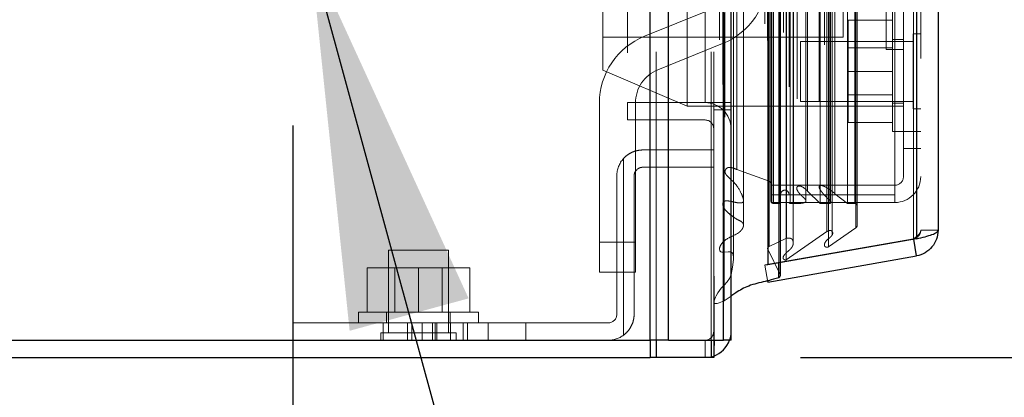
# Model space of a CAD drawing. Header units: inches. Extents: x 0.2 to 10.8, y 0.2 to 8.2.
# Tile 25 of 123: x 1.72 to 2.062, y 2.878 to 3.009. Entities that reach past the tile are written whole.
import ezdxf

# ---------------------------------------------------------------- set-up
doc = ezdxf.new("R2010")
doc.units = ezdxf.units.IN
doc.header["$MEASUREMENT"] = 0
doc.linetypes.add('HIDDEN', pattern=[0.07500000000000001, 0.05, -0.025])
doc.layers.add('DIMENSIONS', color=140, linetype='Continuous')
doc.styles.add('SLDTEXTSTYLE0', font='TXT', dxfattribs={"width": 0.7})
doc.dimstyles.new('SLDDIMSTYLE1', dxfattribs={"dimtxt": 0.0849609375, "dimasz": 0.13, "dimexe": 0, "dimexo": 0.0625, "dimgap": 0.021240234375, "dimtad": 0, "dimtih": 1, "dimtoh": 1, "dimlfac": 12, "dimrnd": 1e-09, "dimzin": 12, "dimdsep": 46, "dimtxsty": 'SLDTEXTSTYLE0', "dimsah": 1, "dimcen": 0.09, "dimadec": 0, "dimazin": 3, "dimtfac": 1, "dimtmove": 0, "dimatfit": 0, "dimfxl": 0, "dimfrac": 2, "dimtolj": 1, "dimtzin": 12, "dimarcsym": 0})
doc.dimstyles.new('SLDDIMSTYLE4', dxfattribs={"dimtxt": 0.18, "dimasz": 0.13, "dimexe": 0, "dimexo": 0.0625, "dimgap": 0, "dimtad": 0, "dimtih": 1, "dimtoh": 1, "dimdec": 0, "dimrnd": 1e-09, "dimzin": 0, "dimdsep": 46, "dimtxsty": 'Standard', "dimsah": 1, "dimcen": 0.09, "dimadec": 0, "dimazin": 0, "dimtfac": 0.13, "dimtdec": 0, "dimtofl": 0, "dimtmove": 0, "dimatfit": 3, "dimfxl": 0, "dimfrac": 2, "dimtolj": 1, "dimtzin": 0, "dimarcsym": 0})

# ---------------------------------------------------------------- blocks, each defined once
blk = doc.blocks.new('_D_5')
at = {"layer": 'DIMENSIONS'}
for p, q in [((2.198279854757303, 3.043587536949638), (2.198279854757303, 3.293587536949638)), ((1.886368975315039, 3.043587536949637), (2.323279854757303, 3.043587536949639)), ((1.990894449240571, 2.891754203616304), (2.323279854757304, 2.891754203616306)), ((2.198279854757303, 2.660393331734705), (2.198279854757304, 2.891754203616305)), ((2.293550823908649, 2.660393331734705), (2.198279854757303, 2.660393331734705)), ((2.446743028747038, 2.660393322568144), (2.418212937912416, 2.660393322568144)), ((2.418212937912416, 2.660393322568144), (2.418212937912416, 2.525362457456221)), ((2.699212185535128, 2.660393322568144), (2.727742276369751, 2.660393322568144)), ((2.727742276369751, 2.660393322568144), (2.727742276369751, 2.525362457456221)), ((2.418212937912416, 2.525362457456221), (2.446743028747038, 2.525362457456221)), ((2.727742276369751, 2.525362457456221), (2.699212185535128, 2.525362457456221))]:
    blk.add_line(p, q, dxfattribs=at)
for points in [[(2.198279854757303, 3.043587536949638), (2.218279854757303, 3.173587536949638), (2.178279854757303, 3.173587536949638)], [(2.198279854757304, 2.891754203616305), (2.178279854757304, 2.761754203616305), (2.218279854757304, 2.761754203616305)]]:
    blk.add_solid(points, dxfattribs=at)
at = {"layer": 'DIMENSIONS', "char_height": 0.08333333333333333, "attachment_point": 1, "style": 'SLDTEXTSTYLE0'}
for s, insert in [('1.82', (2.446743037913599, 2.786835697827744)), ('46.3', (2.446743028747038, 2.632784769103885))]:
    blk.add_mtext(s, dxfattribs=dict(at, insert=insert))
blk = doc.blocks.new('_D_6')
at = {"layer": 'DIMENSIONS'}
for p, q in [((1.815014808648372, 2.972233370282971), (1.815014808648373, 2.589576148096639)), ((1.966848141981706, 2.847754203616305), (1.966848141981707, 2.589576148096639)), ((1.261855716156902, 2.714576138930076), (1.233325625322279, 2.714576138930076)), ((1.233325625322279, 2.714576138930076), (1.233325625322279, 2.579545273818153)), ((1.514324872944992, 2.714576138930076), (1.542854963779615, 2.714576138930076)), ((1.542854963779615, 2.714576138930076), (1.542854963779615, 2.579545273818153)), ((1.815014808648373, 2.714576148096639), (1.629457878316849, 2.714576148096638)), ((1.966848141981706, 2.714576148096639), (2.216848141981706, 2.71457614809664)), ((1.233325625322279, 2.579545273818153), (1.261855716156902, 2.579545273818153)), ((1.542854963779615, 2.579545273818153), (1.514324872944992, 2.579545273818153))]:
    blk.add_line(p, q, dxfattribs=at)
for points in [[(1.815014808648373, 2.714576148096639), (1.685014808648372, 2.734576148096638), (1.685014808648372, 2.694576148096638)], [(1.966848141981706, 2.714576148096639), (2.096848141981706, 2.694576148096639), (2.096848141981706, 2.73457614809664)]]:
    blk.add_solid(points, dxfattribs=at)
at = {"layer": 'DIMENSIONS', "char_height": 0.08333333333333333, "attachment_point": 1, "style": 'SLDTEXTSTYLE0'}
for s, insert in [('1.82', (1.261855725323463, 2.841018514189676)), ('46.3', (1.261855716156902, 2.686967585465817))]:
    blk.add_mtext(s, dxfattribs=dict(at, insert=insert))
blk = doc.blocks.new('_D_7')
at = {"layer": 'DIMENSIONS'}
for p, q in [((1.073013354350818, 3.095504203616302), (1.073013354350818, 3.345504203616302)), ((1.819639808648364, 3.095504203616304), (0.9480133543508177, 3.095504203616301)), ((1.256181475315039, 2.891754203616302), (0.9480133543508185, 2.8917542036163)), ((1.073013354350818, 2.660393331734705), (1.073013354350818, 2.891754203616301)), ((0.5413919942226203, 2.660393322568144), (0.5128619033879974, 2.660393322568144)), ((0.5128619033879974, 2.660393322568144), (0.5128619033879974, 2.525362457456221)), ((0.7938611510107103, 2.660393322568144), (0.8223912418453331, 2.660393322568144)), ((0.8223912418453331, 2.660393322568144), (0.8223912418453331, 2.525362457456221)), ((0.9470533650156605, 2.660393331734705), (1.073013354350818, 2.660393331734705)), ((0.5128619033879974, 2.525362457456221), (0.5413919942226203, 2.525362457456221)), ((0.8223912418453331, 2.525362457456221), (0.7938611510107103, 2.525362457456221))]:
    blk.add_line(p, q, dxfattribs=at)
for points in [[(1.073013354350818, 3.095504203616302), (1.093013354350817, 3.225504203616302), (1.053013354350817, 3.225504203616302)], [(1.073013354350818, 2.891754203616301), (1.053013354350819, 2.761754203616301), (1.093013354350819, 2.761754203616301)]]:
    blk.add_solid(points, dxfattribs=at)
at = {"layer": 'DIMENSIONS', "char_height": 0.08333333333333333, "attachment_point": 1, "style": 'SLDTEXTSTYLE0'}
for s, insert in [('2.45', (0.541392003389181, 2.786835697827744)), ('62.1', (0.5413919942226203, 2.632784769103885))]:
    blk.add_mtext(s, dxfattribs=dict(at, insert=insert))

msp = doc.modelspace()

# ---------------------------------------------------------------- linework, layer by layer
at = {"color": 7, "linetype": 'Continuous', "lineweight": 25}
for p, q in [((1.938772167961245, 2.897754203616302), (1.938772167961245, 5.34358365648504)), ((1.945136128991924, 2.897754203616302), (1.945136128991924, 5.342403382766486)), ((1.964212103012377, 2.897754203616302), (1.964212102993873, 5.333429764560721)), ((1.966848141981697, 2.897754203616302), (1.966848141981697, 5.333170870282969)), ((1.979651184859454, 5.307466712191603), (1.979651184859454, 2.923858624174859)), ((2.031172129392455, 5.298382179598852), (2.031172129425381, 2.932943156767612)), ((2.038609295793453, 5.295437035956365), (2.038609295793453, 2.935888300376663)), ((2.031172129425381, 2.932943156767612), (1.979651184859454, 2.923858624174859)), ((2.031172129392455, 2.927025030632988), (2.030160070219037, 2.932764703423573)), ((1.979651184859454, 2.917940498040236), (2.031172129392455, 2.927025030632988)), ((1.979651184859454, 2.923858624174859), (1.97958174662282, 2.923858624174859)), ((1.983451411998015, 2.919391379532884), (1.983451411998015, 2.924528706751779)), ((1.983961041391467, 2.920159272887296), (1.983961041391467, 2.924618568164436)), ((1.309181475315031, 2.897754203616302), (1.938772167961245, 2.897754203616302)), ((1.945136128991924, 2.897754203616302), (1.938772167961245, 2.897754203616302)), ((1.93877544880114, 2.897754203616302), (1.93877544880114, 2.891754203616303)), ((1.940894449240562, 2.897754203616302), (1.940894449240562, 2.891754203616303)), ((1.945136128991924, 2.897754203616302), (1.964212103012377, 2.897754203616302)), ((1.959970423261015, 2.897754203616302), (1.959970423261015, 2.891754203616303)), ((1.960848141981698, 2.897754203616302), (1.960848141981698, 2.891754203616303)), ((1.960959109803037, 2.897754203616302), (1.96095911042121, 2.895931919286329)), ((1.966848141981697, 2.897754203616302), (1.964212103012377, 2.897754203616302)), ((1.306181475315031, 2.891754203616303), (1.93877544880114, 2.891754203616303)), ((1.940894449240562, 2.891754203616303), (1.93877544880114, 2.891754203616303)), ((1.959970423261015, 2.891754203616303), (1.940894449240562, 2.891754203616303)), ((1.960848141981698, 2.891754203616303), (1.959970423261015, 2.891754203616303))]:
    msp.add_line(p, q, dxfattribs=at)
at = {"color": 7, "linetype": 'HIDDEN', "lineweight": 18}
for p, q in [((1.938772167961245, 5.34358365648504), (1.938772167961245, 2.897754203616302)), ((1.938772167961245, 5.343583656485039), (1.938772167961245, 2.897754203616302)), ((1.938772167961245, 2.897754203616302), (1.938772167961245, 5.34358365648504)), ((1.940893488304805, 2.897754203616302), (1.940893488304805, 5.342403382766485)), ((1.940893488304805, 2.897754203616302), (1.940893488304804, 5.342403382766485)), ((1.945136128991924, 2.897754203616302), (1.945136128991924, 5.342403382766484)), ((1.959969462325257, 2.897754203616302), (1.959969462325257, 5.333429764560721)), ((1.959969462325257, 2.897754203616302), (1.959969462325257, 5.333429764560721)), ((1.960848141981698, 2.897754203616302), (1.960848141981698, 5.333170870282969)), ((1.964212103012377, 2.897754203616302), (1.964212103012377, 5.333429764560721)), ((1.964466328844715, 2.911388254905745), (1.964466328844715, 5.319937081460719)), ((1.983876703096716, 2.920524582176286), (1.983876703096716, 5.310800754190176)), ((1.983876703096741, 2.920524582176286), (1.983876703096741, 5.310800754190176)), ((1.978609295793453, 5.307466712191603), (1.978609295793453, 2.923858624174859)), ((1.967721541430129, 2.926347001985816), (1.967721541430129, 5.304983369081)), ((1.983451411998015, 2.924528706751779), (1.983451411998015, 5.306796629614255)), ((1.983961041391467, 2.924618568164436), (1.983961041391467, 5.306706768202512)), ((1.985022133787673, 5.304486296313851), (1.985022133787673, 2.926847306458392)), ((1.986014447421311, 2.925593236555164), (1.986014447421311, 5.305732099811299)), ((1.97954887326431, 5.301772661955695), (1.97954887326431, 2.929552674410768)), ((1.979575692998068, 2.929342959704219), (1.979575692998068, 5.301982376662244)), ((1.980027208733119, 2.930306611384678), (1.980027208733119, 5.301018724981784)), ((1.980027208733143, 2.930306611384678), (1.980027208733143, 5.301018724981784)), ((1.999257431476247, 5.300244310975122), (1.999257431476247, 2.931085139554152)), ((2.000689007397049, 2.930156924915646), (2.000689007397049, 5.301168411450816)), ((1.986045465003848, 2.93314036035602), (1.986045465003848, 5.298184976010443)), ((1.988412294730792, 2.93150159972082), (1.988412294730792, 5.299829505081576)), ((2.001869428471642, 2.934190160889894), (2.001869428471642, 5.297138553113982)), ((2.030130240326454, 5.298382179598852), (2.030130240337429, 2.932943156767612)), ((2.030130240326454, 2.93294315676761), (2.030130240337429, 5.298382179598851)), ((2.031172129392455, 2.93294315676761), (2.031172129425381, 5.298382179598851)), ((1.971158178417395, 2.93762007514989), (1.971158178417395, 5.293705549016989)), ((2.000104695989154, 2.935459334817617), (2.000104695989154, 5.295866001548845)), ((2.010121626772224, 2.936761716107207), (2.010121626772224, 5.294563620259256)), ((2.010554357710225, 2.937492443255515), (2.010554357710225, 5.293832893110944)), ((2.032609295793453, 5.295437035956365), (2.032609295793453, 2.935888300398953)), ((1.980698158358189, 2.946043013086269), (1.980698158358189, 5.285282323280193)), ((1.980698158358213, 2.946043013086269), (1.980698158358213, 5.285282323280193)), ((1.980942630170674, 2.948204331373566), (1.980942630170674, 5.283120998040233)), ((1.981541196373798, 2.94520967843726), (1.981541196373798, 5.286115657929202)), ((1.981541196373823, 2.94520967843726), (1.981541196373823, 5.286115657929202)), ((1.983614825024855, 5.286115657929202), (1.983614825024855, 2.94520967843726)), ((1.983614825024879, 2.94520967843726), (1.983614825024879, 5.286115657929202)), ((1.984031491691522, 2.945626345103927), (1.984031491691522, 5.285698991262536)), ((1.986948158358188, 5.285698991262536), (1.986948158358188, 2.945626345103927)), ((1.987364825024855, 2.94520967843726), (1.987364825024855, 5.286115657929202)), ((1.987364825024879, 5.286115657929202), (1.987364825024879, 2.94520967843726)), ((1.988537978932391, 2.94520967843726), (1.988537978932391, 5.286115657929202)), ((1.992836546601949, 2.946126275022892), (1.992836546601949, 5.285240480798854)), ((1.997708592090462, 2.94520967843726), (1.997708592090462, 5.286115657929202)), ((2.001153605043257, 2.94520967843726), (2.001153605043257, 5.286115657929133)), ((2.001365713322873, 2.945873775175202), (2.001365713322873, 5.285454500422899)), ((2.007188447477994, 2.94520967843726), (2.007188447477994, 5.286115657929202)), ((2.009721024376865, 2.94520967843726), (2.009721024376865, 5.286115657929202)), ((2.00972102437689, 2.94520967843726), (2.00972102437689, 5.286115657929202)), ((1.989828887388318, 5.281549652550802), (1.989828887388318, 2.949761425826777)), ((1.993383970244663, 2.949504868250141), (1.993383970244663, 5.281820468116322)), ((1.993383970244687, 2.949504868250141), (1.993383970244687, 5.281820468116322)), ((1.997439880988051, 5.280720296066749), (1.997439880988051, 2.95060642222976)), ((2.002880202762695, 2.948575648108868), (2.002880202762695, 5.282749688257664)), ((1.98008055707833, 2.952895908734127), (1.98008055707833, 5.278429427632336)), ((1.980080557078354, 2.952895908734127), (1.980080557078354, 5.278429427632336)), ((1.980627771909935, 2.952122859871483), (1.980627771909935, 5.27920247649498)), ((1.980627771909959, 2.952122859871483), (1.980627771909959, 5.27920247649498)), ((1.964754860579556, 5.275113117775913), (1.964754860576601, 2.956221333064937)), ((1.968888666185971, 2.956986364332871), (1.968888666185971, 5.274338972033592)), ((1.957848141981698, 2.980170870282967), (1.957848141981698, 5.251087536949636)), ((1.957848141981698, 2.980170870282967), (1.957848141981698, 5.251087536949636)), ((1.957848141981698, 2.980170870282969), (1.957848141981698, 5.251087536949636)), ((1.957848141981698, 2.980170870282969), (1.957848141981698, 5.251087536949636)), ((1.931014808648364, 3.297462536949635), (1.931014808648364, 2.980170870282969)), ((1.951609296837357, 2.978898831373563), (1.951609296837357, 3.12056549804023)), ((1.922442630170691, 2.991398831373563), (1.922442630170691, 3.108065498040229)), ((2.005775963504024, 3.002857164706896), (2.005775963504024, 3.096607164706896)), ((2.020609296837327, 2.998665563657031), (2.020609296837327, 3.055082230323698)), ((2.02360929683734, 2.948204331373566), (2.02360929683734, 3.018204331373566)), ((2.026609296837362, 2.964273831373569), (2.026609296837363, 3.018204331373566)), ((1.936847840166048, 3.00318954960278), (1.959240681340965, 3.012245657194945)), ((2.022859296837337, 3.011857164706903), (2.022859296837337, 2.991023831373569)), ((2.022859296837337, 3.008773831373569), (2.00744263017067, 3.008773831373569)), ((2.00744263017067, 3.008773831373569), (2.00744263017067, 2.991023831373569)), ((2.030005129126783, 3.004044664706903), (2.030005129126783, 2.991023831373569)), ((2.03260929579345, 3.004044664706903), (2.030005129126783, 3.004044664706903)), ((1.922442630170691, 3.002857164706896), (2.005775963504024, 3.002857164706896)), ((1.963927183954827, 3.000657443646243), (1.94153434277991, 2.991601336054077)), ((1.990942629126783, 3.001440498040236), (1.990942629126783, 2.991023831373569)), ((2.030005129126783, 3.001440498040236), (1.990942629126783, 3.001440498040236)), ((2.026609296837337, 3.002065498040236), (2.022859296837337, 3.002065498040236)), ((2.022859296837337, 2.999186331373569), (2.00744263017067, 2.999186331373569)), ((2.020609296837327, 2.998665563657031), (2.026609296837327, 2.998665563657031)), ((1.922442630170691, 2.991398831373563), (1.951609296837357, 2.978898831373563)), ((1.990942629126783, 2.991023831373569), (1.990942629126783, 2.980607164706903)), ((2.022859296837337, 2.991023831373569), (2.00744263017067, 2.991023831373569)), ((2.00744263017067, 2.991023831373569), (2.00744263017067, 2.973273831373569)), ((2.022859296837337, 2.991023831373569), (2.022859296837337, 2.970190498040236)), ((2.030005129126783, 2.991023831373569), (2.030005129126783, 2.978002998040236)), ((2.00744263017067, 2.982861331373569), (2.022859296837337, 2.982861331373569)), ((1.92122084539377, 2.931750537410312), (1.92122084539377, 2.980013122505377)), ((1.931014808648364, 2.974170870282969), (1.931014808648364, 2.980170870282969)), ((1.931014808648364, 2.980170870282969), (1.957848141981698, 2.980170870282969)), ((1.933720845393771, 2.980013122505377), (1.933720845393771, 2.931750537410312)), ((1.957848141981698, 2.980170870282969), (1.960848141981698, 2.980170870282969)), ((1.960848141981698, 2.980170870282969), (1.966848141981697, 2.980170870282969)), ((1.990942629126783, 2.980607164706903), (2.030005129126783, 2.980607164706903)), ((2.022859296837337, 2.979982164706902), (2.026609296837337, 2.979982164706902)), ((1.951609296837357, 2.978898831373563), (2.026609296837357, 2.978898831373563)), ((1.960848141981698, 2.977670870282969), (1.966848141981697, 2.977670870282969)), ((2.030005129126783, 2.978002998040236), (2.03260929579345, 2.978002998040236)), ((1.957848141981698, 2.974170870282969), (1.931014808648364, 2.974170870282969)), ((2.022859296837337, 2.973273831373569), (2.00744263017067, 2.973273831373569)), ((2.022859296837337, 2.970190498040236), (2.026609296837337, 2.970190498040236)), ((2.026609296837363, 2.970190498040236), (2.032609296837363, 2.970190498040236)), ((1.936264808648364, 2.963754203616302), (1.960848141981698, 2.963754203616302)), ((2.026609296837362, 2.964273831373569), (2.032609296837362, 2.964273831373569)), ((2.026609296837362, 2.954523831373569), (2.026609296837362, 2.964273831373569)), ((1.929598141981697, 2.899504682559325), (1.929598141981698, 2.960800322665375)), ((1.929598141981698, 2.960800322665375), (1.929598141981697, 2.899504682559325)), ((1.960848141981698, 2.957754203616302), (1.936264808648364, 2.957754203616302)), ((1.964754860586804, 2.956216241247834), (1.964754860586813, 2.956207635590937)), ((1.968888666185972, 2.956986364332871), (1.980080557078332, 2.952895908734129)), ((1.927264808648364, 2.954754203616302), (1.927264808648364, 2.906754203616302)), ((1.933264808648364, 2.954754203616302), (1.933264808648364, 2.906754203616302)), ((1.980627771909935, 2.952122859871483), (1.980698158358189, 2.946043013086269)), ((1.980942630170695, 2.951523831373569), (2.023609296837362, 2.951523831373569)), ((1.989828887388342, 2.949761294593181), (1.989828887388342, 2.949750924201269)), ((1.993383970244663, 2.949504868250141), (1.997708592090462, 2.94520967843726)), ((1.980942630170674, 2.948204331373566), (2.02360929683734, 2.948204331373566)), ((1.980942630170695, 2.948204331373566), (1.980942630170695, 2.945523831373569)), ((1.980942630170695, 2.945523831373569), (2.023609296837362, 2.945523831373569)), ((1.992836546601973, 2.946109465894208), (1.992836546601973, 2.946126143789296)), ((2.001365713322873, 2.94520967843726), (2.001365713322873, 2.945873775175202)), ((2.002880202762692, 2.948575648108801), (2.007188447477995, 2.94520967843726)), ((2.023609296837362, 2.948204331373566), (2.023609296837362, 2.945523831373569)), ((1.981541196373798, 2.94520967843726), (1.983614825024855, 2.94520967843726)), ((1.987364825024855, 2.94520967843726), (1.988537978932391, 2.94520967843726)), ((1.997708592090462, 2.94520967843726), (2.001153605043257, 2.94520967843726)), ((2.007188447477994, 2.94520967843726), (2.009721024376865, 2.94520967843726)), ((1.971158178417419, 2.937619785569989), (1.971158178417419, 2.937619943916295)), ((2.000104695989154, 2.935459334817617), (1.98601444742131, 2.925593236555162)), ((2.010121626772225, 2.936761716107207), (2.000689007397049, 2.930156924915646)), ((2.032609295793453, 2.935888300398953), (2.038609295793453, 2.935888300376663)), ((1.933720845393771, 2.931750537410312), (1.92122084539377, 2.931750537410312)), ((1.92122084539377, 2.921333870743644), (1.92122084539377, 2.931750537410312)), ((1.933720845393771, 2.931750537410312), (1.92122084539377, 2.931750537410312)), ((1.933720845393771, 2.931750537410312), (1.933720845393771, 2.921333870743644)), ((2.030130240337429, 2.932943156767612), (1.978609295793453, 2.923858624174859)), ((1.978609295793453, 2.923849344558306), (2.030130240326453, 2.93293387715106)), ((1.986045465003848, 2.93314036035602), (1.980027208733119, 2.930306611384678)), ((2.001869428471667, 2.934185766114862), (2.001869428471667, 2.934190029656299)), ((2.031172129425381, 2.932943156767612), (2.030130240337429, 2.932943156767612)), ((2.030160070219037, 2.932764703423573), (2.030130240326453, 2.93293387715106)), ((1.858514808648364, 2.929004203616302), (1.848098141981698, 2.929004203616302)), ((1.848098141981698, 2.929004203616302), (1.848098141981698, 2.900358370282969)), ((1.868931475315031, 2.929004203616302), (1.858514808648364, 2.929004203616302)), ((1.868931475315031, 2.900358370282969), (1.868931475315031, 2.929004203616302)), ((1.979575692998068, 2.929342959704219), (1.983876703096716, 2.920524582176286)), ((1.999257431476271, 2.931085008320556), (1.999257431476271, 2.931081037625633)), ((1.840764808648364, 2.907504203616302), (1.840764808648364, 2.922920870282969)), ((1.858514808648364, 2.922920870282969), (1.840764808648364, 2.922920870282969)), ((1.850352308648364, 2.922920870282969), (1.850352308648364, 2.907504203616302)), ((1.858514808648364, 2.907504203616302), (1.858514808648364, 2.922920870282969)), ((1.876264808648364, 2.922920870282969), (1.858514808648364, 2.922920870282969)), ((1.866677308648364, 2.907504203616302), (1.866677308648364, 2.922920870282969)), ((1.876264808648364, 2.907504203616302), (1.876264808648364, 2.922920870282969)), ((1.97958174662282, 2.923858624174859), (1.978609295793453, 2.923858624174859)), ((1.979651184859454, 2.917940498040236), (1.978609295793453, 2.923849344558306)), ((1.933720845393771, 2.921333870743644), (1.92122084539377, 2.921333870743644)), ((1.966848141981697, 2.913085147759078), (1.96446632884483, 2.91138825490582)), ((1.96095910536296, 2.910842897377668), (1.960959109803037, 2.897754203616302)), ((1.837681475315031, 2.907504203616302), (1.879348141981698, 2.907504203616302)), ((1.837681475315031, 2.907504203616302), (1.837681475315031, 2.903754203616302)), ((1.847473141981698, 2.907504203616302), (1.847473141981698, 2.903754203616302)), ((1.869556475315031, 2.903754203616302), (1.869556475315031, 2.907504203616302)), ((1.879348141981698, 2.903754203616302), (1.879348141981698, 2.907504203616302)), ((1.815014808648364, 2.897754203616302), (1.815014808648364, 2.903754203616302)), ((1.815014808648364, 2.903754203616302), (1.846264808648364, 2.903754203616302)), ((1.846264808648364, 2.903754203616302), (1.846264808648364, 2.897754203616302)), ((1.924264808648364, 2.903754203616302), (1.846264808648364, 2.903754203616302)), ((1.846264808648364, 2.897754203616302), (1.846264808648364, 2.903754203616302)), ((1.854667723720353, 2.897754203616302), (1.854667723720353, 2.903754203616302)), ((1.854675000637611, 2.897754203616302), (1.854675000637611, 2.903754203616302)), ((1.856179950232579, 2.897754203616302), (1.856179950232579, 2.903754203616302)), ((1.859751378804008, 2.897754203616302), (1.859751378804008, 2.903754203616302)), ((1.863435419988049, 2.897754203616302), (1.863435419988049, 2.903754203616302)), ((1.8642719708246, 2.897754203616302), (1.8642719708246, 2.903754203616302)), ((1.864867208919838, 2.897754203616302), (1.864867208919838, 2.903754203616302)), ((1.869629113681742, 2.897754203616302), (1.869629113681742, 2.903754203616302)), ((1.869629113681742, 2.897754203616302), (1.869629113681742, 2.903754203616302)), ((1.874037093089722, 2.897754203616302), (1.874037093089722, 2.903754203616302)), ((1.875501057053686, 2.897754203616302), (1.875501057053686, 2.903754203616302)), ((1.882723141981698, 2.897754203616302), (1.882723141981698, 2.903754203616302)), ((1.882723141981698, 2.897754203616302), (1.882723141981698, 2.903754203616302)), ((1.882723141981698, 2.897754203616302), (1.882723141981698, 2.903754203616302)), ((1.882723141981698, 2.897754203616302), (1.882723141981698, 2.903754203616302)), ((1.895743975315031, 2.897754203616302), (1.895743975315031, 2.903754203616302)), ((1.858514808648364, 2.900358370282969), (1.845493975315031, 2.900358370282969)), ((1.845493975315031, 2.900358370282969), (1.845493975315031, 2.897754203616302)), ((1.871535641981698, 2.900358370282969), (1.858514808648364, 2.900358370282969)), ((1.871535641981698, 2.897754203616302), (1.871535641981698, 2.900358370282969)), ((1.93877544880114, 2.897754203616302), (1.93877544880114, 2.891754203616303)), ((1.940894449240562, 2.897754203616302), (1.940894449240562, 2.891754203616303)), ((1.957848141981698, 2.897754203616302), (1.957848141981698, 2.891754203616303)), ((1.959970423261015, 2.897754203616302), (1.959970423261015, 2.891754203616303))]:
    msp.add_line(p, q, dxfattribs=at)
at = {"color": 7, "linetype": 'HIDDEN', "lineweight": 18, "flags": 128}
for points in [[(1.960959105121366, 5.319994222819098), (1.960958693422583, 4.12518261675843), (1.96095910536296, 2.910842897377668)], [(1.962858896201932, 5.30195337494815), (1.962858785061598, 4.164373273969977), (1.962858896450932, 2.929374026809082)], [(1.964029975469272, 5.28649711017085), (1.964029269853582, 4.090630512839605), (1.964029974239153, 2.944845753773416)], [(1.964029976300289, 5.286496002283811), (1.964029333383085, 4.164380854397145), (1.964029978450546, 2.9448288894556)], [(1.971146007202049, 2.946533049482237), (1.971146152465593, 4.106124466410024), (1.971146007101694, 5.284790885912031)], [(1.96446632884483, 2.91138825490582), (1.962706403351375, 2.910715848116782), (1.962063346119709, 2.910532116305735), (1.961541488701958, 2.910457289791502), (1.96131749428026, 2.910464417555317), (1.961214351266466, 2.910484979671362), (1.961123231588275, 2.910521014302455), (1.961048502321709, 2.910575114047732), (1.960990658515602, 2.910645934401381), (1.960948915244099, 2.91073063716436), (1.960922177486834, 2.910825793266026), (1.960917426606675, 2.911140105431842), (1.960991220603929, 2.911444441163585), (1.96105878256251, 2.911650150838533), (1.961076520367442, 2.911702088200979), (1.961081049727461, 2.911715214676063), (1.96108220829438, 2.9117185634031), (1.961082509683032, 2.911719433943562), (1.961082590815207, 2.911719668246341), (1.96108261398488, 2.911719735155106), (1.961082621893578, 2.911719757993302), (1.961082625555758, 2.911719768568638), (1.961117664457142, 2.911819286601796), (1.961138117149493, 2.911875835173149), (1.961148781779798, 2.911904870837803), (1.96115418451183, 2.9119194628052), (1.961156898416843, 2.911926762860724), (1.961158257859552, 2.911930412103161), (1.961158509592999, 2.911931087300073), (1.961158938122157, 2.911932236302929), (1.961159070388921, 2.911932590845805), (1.961159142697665, 2.911932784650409), (1.961159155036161, 2.9119328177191), (1.961159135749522, 2.911932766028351), (1.961159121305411, 2.91193272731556), (1.961159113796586, 2.91193270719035), (1.961159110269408, 2.911932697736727), (1.961159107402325, 2.911932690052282), (1.961158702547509, 2.911931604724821), (1.961158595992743, 2.911931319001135), (1.961158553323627, 2.911931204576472), (1.961158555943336, 2.91193121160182), (1.961158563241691, 2.911931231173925), (1.961158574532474, 2.911931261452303), (1.961158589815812, 2.911931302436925), (1.961158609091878, 2.91193135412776), (1.961158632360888, 2.911931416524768), (1.961158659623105, 2.911931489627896), (1.961158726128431, 2.911931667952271), (1.961158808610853, 2.911931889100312), (1.96115902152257, 2.911932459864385), (1.961159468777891, 2.911933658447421), (1.961159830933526, 2.911934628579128), (1.96115998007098, 2.911935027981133), (1.961160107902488, 2.911935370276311), (1.961160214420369, 2.911935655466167), (1.961160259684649, 2.911935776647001), (1.961164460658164, 2.911946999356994), (1.961167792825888, 2.91195586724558), (1.961173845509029, 2.911971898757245), (1.961184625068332, 2.912000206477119), (1.961204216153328, 2.912050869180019), (1.961241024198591, 2.912143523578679), (1.961314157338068, 2.912319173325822), (1.961468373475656, 2.912661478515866), (1.961741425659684, 2.91320722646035), (1.962278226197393, 2.914153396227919), (1.962810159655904, 2.914969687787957), (1.963434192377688, 2.915771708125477), (1.964432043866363, 2.916828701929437), (1.965473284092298, 2.917960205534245), (1.966329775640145, 2.919213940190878), (1.966861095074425, 2.920546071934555), (1.967341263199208, 2.923139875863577), (1.967697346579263, 2.925711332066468), (1.967721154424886, 2.926327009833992), (1.967697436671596, 2.926821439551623), (1.967642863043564, 2.927200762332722), (1.967439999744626, 2.927799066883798), (1.967131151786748, 2.928147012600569), (1.966891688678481, 2.928287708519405), (1.966583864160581, 2.928392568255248), (1.965817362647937, 2.92842764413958), (1.964358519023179, 2.928306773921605), (1.96400954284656, 2.928299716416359), (1.963659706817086, 2.928338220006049), (1.963328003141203, 2.928449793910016), (1.963168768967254, 2.928544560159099), (1.963108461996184, 2.928593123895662), (1.963084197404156, 2.928615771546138), (1.963073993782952, 2.92862597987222), (1.96306618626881, 2.928634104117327), (1.963064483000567, 2.928635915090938), (1.963050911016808, 2.928650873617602), (1.963016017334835, 2.928694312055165), (1.962921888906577, 2.92887454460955), (1.962894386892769, 2.929374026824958)], [(1.966848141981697, 2.900754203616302), (1.966675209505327, 2.898998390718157), (1.966333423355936, 2.897754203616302)], [(1.960848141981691, 2.892268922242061), (1.959603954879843, 2.891927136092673), (1.957848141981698, 2.891754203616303)]]:
    msp.add_lwpolyline(points, dxfattribs=at)
at = {"color": 7, "linetype": 'HIDDEN', "lineweight": 18}
for centre, radius, start, end in [((1.954554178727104, 3.023833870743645), 0.02500000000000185, 292.0193813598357, 0), ((1.946220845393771, 2.980013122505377), 0.02500000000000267, 112.0193813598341, 180), ((1.946220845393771, 2.980013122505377), 0.01249999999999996, 112.0193813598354, 180), ((1.957848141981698, 2.971170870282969), 0.009000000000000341, 0, 90), ((1.957848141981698, 2.971170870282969), 0.003000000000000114, 0, 90), ((1.936264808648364, 2.954754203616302), 0.008999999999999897, 137.7945535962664, 180), ((1.97979449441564, 2.952113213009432), 0.0008333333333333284, 0.6632841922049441, 69.92345722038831), ((2.023609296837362, 2.954523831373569), 0.008999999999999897, 270.0000000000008, 0), ((2.023609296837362, 2.954523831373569), 0.003000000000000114, 270.0000000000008, 0), ((1.985489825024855, 2.948334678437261), 0.001458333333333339, 0, 180), ((1.981541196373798, 2.946052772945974), 0.0008430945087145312, 180.6632841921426, 270.0000000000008), ((1.983614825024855, 2.945626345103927), 0.0004166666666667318, 270.0000000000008, 0), ((1.987364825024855, 2.945626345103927), 0.0004166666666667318, 180, 270.0000000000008), ((2.009721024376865, 2.944376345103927), 0.0008333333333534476, 0, 90), ((2.009721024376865, 2.937492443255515), 0.000833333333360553, 298.7326247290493, 0), ((1.980382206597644, 2.929552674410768), 0.0008333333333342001, 115.2138142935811, 194.5756249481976), ((1.983127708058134, 2.920159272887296), 0.0008333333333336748, 0, 25.99999999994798), ((1.924264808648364, 2.906754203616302), 0.003000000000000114, 270.0000000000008, 0), ((1.924264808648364, 2.906754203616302), 0.009000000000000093, 270.0000000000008, 306.3412030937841), ((1.957848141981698, 2.900754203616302), 0.002999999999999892, 270.0000000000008, 0)]:
    msp.add_arc(centre, radius, start, end, dxfattribs=at)
at = {"color": 7, "linetype": 'Continuous', "lineweight": 25}
for centre, radius, start, end in [((1.983127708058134, 2.920159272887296), 0.0008333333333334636, 292.857760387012, 0), ((1.957848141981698, 2.900754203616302), 0.008999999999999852, 289.4712206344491, 340.5287793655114)]:
    msp.add_arc(centre, radius, start, end, dxfattribs=at)
at = {"color": 7, "linetype": 'HIDDEN', "lineweight": 18}
for points, knots in [([(1.929598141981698, 2.960800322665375), (1.9300246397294, 2.961270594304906), (1.930492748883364, 2.961687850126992), (1.931508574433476, 2.962420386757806), (1.932063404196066, 2.962737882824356), (1.9332077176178, 2.963242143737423), (1.933799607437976, 2.963432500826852), (1.935021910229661, 2.963689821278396), (1.935644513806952, 2.963754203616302), (1.936264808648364, 2.963754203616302)], [0, 0, 0, 0, 0.25, 0.25, 0.5, 0.5, 0.75, 0.75, 1, 1, 1, 1]), ([(1.936264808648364, 2.957754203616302), (1.935874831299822, 2.957754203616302), (1.935490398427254, 2.957678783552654), (1.934766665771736, 2.957382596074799), (1.934433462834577, 2.957162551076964), (1.933596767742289, 2.956334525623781), (1.933264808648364, 2.955552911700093), (1.933264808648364, 2.954754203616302)], [0, 0, 0, 0, 0.2500000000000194, 0.2500000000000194, 0.5000000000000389, 0.5000000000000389, 1, 1, 1, 1]), ([(1.971138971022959, 2.93762007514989), (1.971144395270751, 2.937679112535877), (1.971168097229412, 2.937937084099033), (1.971018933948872, 2.938310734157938), (1.970510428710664, 2.938977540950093), (1.96928105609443, 2.939427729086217), (1.967778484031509, 2.940424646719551), (1.966067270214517, 2.941651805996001), (1.964721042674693, 2.943041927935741), (1.964136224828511, 2.944175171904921), (1.964005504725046, 2.944869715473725), (1.96402856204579, 2.945322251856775), (1.964174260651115, 2.945659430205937), (1.964343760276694, 2.945858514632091), (1.964635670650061, 2.946011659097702), (1.965153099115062, 2.946129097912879), (1.966150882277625, 2.946070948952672), (1.9676727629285, 2.945758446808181), (1.969114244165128, 2.945393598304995), (1.970180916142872, 2.945349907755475), (1.9705981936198, 2.945423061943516), (1.970841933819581, 2.945519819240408), (1.970995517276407, 2.945656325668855), (1.971106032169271, 2.945819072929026), (1.971195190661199, 2.946115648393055), (1.971164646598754, 2.946477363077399), (1.971028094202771, 2.947100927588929), (1.970776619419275, 2.947820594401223), (1.969980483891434, 2.949773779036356), (1.968526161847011, 2.952053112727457), (1.96633713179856, 2.953990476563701), (1.965302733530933, 2.954983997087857), (1.96491043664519, 2.955552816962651), (1.964729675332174, 2.956030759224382), (1.964778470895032, 2.956561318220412), (1.964989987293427, 2.957019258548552), (1.965285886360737, 2.957380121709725), (1.965609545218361, 2.957567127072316), (1.965933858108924, 2.957685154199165), (1.966424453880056, 2.957749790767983), (1.967493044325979, 2.957574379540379), (1.968286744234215, 2.957239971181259), (1.968888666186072, 2.956986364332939)], [0, 0, 0, 0, 0.005719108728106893, 0.02499039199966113, 0.03716086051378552, 0.07796402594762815, 0.1160932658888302, 0.179161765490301, 0.2458504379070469, 0.2783222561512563, 0.2954857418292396, 0.3127238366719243, 0.321677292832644, 0.3295770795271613, 0.3369081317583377, 0.3457269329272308, 0.3662793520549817, 0.4043448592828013, 0.4557983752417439, 0.470369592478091, 0.4770083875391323, 0.4851006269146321, 0.4892860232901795, 0.4937194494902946, 0.5024463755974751, 0.517896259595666, 0.5294590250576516, 0.5639497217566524, 0.5898151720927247, 0.727189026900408, 0.8019867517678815, 0.8328465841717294, 0.8466647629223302, 0.8632487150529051, 0.8799619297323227, 0.8971141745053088, 0.9120901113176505, 0.9189447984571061, 0.9254466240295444, 0.9370806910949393, 0.9522835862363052, 1, 1, 1, 1]), ([(1.988537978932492, 2.945209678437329), (1.988837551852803, 2.945201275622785), (1.989401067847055, 2.9451854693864), (1.990193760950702, 2.945194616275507), (1.990880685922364, 2.945226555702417), (1.991464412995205, 2.945287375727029), (1.991954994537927, 2.945380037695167), (1.992365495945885, 2.945511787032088), (1.992685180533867, 2.945712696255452), (1.992867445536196, 2.946015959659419), (1.992815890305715, 2.946269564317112), (1.992688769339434, 2.946494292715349), (1.992514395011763, 2.94673721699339), (1.992227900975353, 2.947046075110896), (1.991764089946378, 2.947476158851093), (1.991196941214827, 2.947992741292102), (1.990631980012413, 2.94858238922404), (1.990176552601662, 2.949142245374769), (1.989851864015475, 2.949674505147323), (1.98962807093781, 2.950169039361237), (1.989612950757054, 2.950592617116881), (1.989726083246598, 2.950910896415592), (1.989904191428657, 2.95112646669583), (1.990165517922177, 2.951241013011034), (1.990467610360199, 2.951266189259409), (1.990815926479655, 2.951232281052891), (1.99121470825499, 2.951129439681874), (1.991673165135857, 2.950911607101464), (1.992175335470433, 2.950558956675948), (1.992775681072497, 2.950093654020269), (1.993168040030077, 2.949713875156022), (1.993383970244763, 2.949504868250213)], [0, 0, 0, 0, 0.05160017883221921, 0.09706326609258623, 0.136404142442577, 0.1700382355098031, 0.1985190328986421, 0.2234229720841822, 0.2470195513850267, 0.2713163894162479, 0.2966105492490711, 0.310288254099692, 0.3318030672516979, 0.3615707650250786, 0.3999268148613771, 0.4632548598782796, 0.5211071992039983, 0.5733358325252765, 0.6200679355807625, 0.6617528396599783, 0.6994333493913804, 0.721375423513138, 0.7400102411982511, 0.7567370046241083, 0.7731511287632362, 0.7917149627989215, 0.8167908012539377, 0.8462062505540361, 0.8858170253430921, 0.9371607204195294, 1, 1, 1, 1]), ([(2.001153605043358, 2.945209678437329), (2.001173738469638, 2.945218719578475), (2.001227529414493, 2.945242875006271), (2.001313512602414, 2.945296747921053), (2.001412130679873, 2.945385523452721), (2.00148704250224, 2.94552397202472), (2.001462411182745, 2.945710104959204), (2.001362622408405, 2.945894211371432), (2.001139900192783, 2.946193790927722), (2.000751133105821, 2.946545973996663), (2.00027957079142, 2.947030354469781), (1.999796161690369, 2.94751848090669), (1.999323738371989, 2.9480112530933), (1.998851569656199, 2.94853019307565), (1.998383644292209, 2.949076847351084), (1.997932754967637, 2.949653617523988), (1.997611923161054, 2.950159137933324), (1.997430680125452, 2.9505831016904), (1.997345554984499, 2.950915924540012), (1.997448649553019, 2.951176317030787), (1.997625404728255, 2.951318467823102), (1.99779618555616, 2.951381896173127), (1.998007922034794, 2.951406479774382), (1.998249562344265, 2.951399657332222), (1.998509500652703, 2.951359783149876), (1.998839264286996, 2.951268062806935), (1.99925037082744, 2.951096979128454), (1.999759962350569, 2.950839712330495), (2.000331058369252, 2.950500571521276), (2.000888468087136, 2.95012931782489), (2.00140044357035, 2.949760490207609), (2.001841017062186, 2.949438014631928), (2.002235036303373, 2.949136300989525), (2.002580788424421, 2.948853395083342), (2.002783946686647, 2.948664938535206), (2.002880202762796, 2.948575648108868)], [0, 0, 0, 0, 0.004393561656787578, 0.01173838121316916, 0.02163481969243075, 0.03350566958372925, 0.04779306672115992, 0.06568677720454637, 0.08271741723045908, 0.1309393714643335, 0.1816873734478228, 0.232167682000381, 0.2822821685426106, 0.3319640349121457, 0.3859283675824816, 0.441929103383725, 0.4994657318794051, 0.5270850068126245, 0.5544187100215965, 0.5825390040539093, 0.5921652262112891, 0.6028740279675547, 0.6156206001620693, 0.6301815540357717, 0.6459191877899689, 0.663030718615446, 0.6933290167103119, 0.7305967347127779, 0.7749517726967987, 0.8266059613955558, 0.8674982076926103, 0.9053336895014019, 0.9400534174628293, 0.9715974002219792, 1, 1, 1, 1]), ([(1.971143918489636, 2.937619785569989), (1.971149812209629, 2.937591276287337), (1.97119749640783, 2.937360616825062), (1.970998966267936, 2.936781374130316), (1.970526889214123, 2.935972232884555), (1.96880046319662, 2.934307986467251), (1.965678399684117, 2.933356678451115), (1.963675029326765, 2.931489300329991), (1.963091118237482, 2.930410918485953), (1.962864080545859, 2.929758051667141), (1.962881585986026, 2.929467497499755), (1.962886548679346, 2.929385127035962)], [0, 0, 0, 0, 0.008151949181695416, 0.06595480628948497, 0.1646613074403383, 0.2580066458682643, 0.6484365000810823, 0.8120743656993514, 0.9180339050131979, 0.9767630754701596, 1, 1, 1, 1]), ([(2.000689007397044, 2.930156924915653), (2.000648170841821, 2.930135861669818), (2.00056610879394, 2.930093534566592), (2.000421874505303, 2.930053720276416), (2.0002681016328, 2.930031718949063), (2.000107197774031, 2.930029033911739), (1.999944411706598, 2.930045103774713), (1.999784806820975, 2.93007996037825), (1.999634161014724, 2.930133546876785), (1.999498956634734, 2.930205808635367), (1.999361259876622, 2.930317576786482), (1.999242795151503, 2.93051572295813), (1.999212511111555, 2.930779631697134), (1.999239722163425, 2.931058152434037), (1.999370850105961, 2.931536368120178), (1.999814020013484, 2.932277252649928), (2.000610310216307, 2.932935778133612), (2.001266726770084, 2.933492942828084), (2.00168733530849, 2.933922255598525), (2.002008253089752, 2.93439053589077), (2.002147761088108, 2.93489156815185), (2.002015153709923, 2.935342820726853), (2.001756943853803, 2.93565918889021), (2.001494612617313, 2.935797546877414), (2.001232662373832, 2.935823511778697), (2.000965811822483, 2.935787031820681), (2.000697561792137, 2.935709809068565), (2.000408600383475, 2.935595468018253), (2.000219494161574, 2.935510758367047), (2.000104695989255, 2.935459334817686)], [0, 0, 0, 0, 0.01286879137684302, 0.0258601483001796, 0.03915414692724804, 0.05280973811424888, 0.06678895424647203, 0.08099193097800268, 0.09530063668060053, 0.1096358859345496, 0.1240351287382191, 0.1483514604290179, 0.1869717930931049, 0.2169893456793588, 0.2495702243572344, 0.3631535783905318, 0.4986136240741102, 0.5635885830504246, 0.6272607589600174, 0.6891535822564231, 0.7481889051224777, 0.8066944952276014, 0.8499554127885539, 0.873983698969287, 0.8919318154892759, 0.9150774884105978, 0.94300742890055, 0.9654022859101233, 0.9999999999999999, 0.9999999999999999, 0.9999999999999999, 0.9999999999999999]), ([(2.032609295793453, 2.935888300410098), (2.032606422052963, 2.935818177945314), (2.032600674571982, 2.935677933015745), (2.032554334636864, 2.9354675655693), (2.032480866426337, 2.935257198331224), (2.0323782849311, 2.935046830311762), (2.03224834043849, 2.934836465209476), (2.032092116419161, 2.934626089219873), (2.031866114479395, 2.934363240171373), (2.031547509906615, 2.934047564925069), (2.031116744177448, 2.933679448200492), (2.030641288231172, 2.933311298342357), (2.03030058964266, 2.933065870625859), (2.030130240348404, 2.932943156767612)], [0, 0, 0, 0, 0.07144899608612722, 0.1428979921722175, 0.2143469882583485, 0.2857959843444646, 0.3572449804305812, 0.4286939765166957, 0.5001429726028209, 0.6251072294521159, 0.7500714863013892, 0.8750357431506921, 0.9999999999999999, 0.9999999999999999, 0.9999999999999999, 0.9999999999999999]), ([(2.030130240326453, 2.932933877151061), (2.030227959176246, 2.932954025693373), (2.030423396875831, 2.932994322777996), (2.030707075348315, 2.933091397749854), (2.030980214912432, 2.933214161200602), (2.031239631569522, 2.933364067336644), (2.031482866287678, 2.933538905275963), (2.031707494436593, 2.933737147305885), (2.031962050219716, 2.934011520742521), (2.032220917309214, 2.934380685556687), (2.032441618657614, 2.934857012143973), (2.032582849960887, 2.935364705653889), (2.032600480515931, 2.935713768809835), (2.032609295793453, 2.935888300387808)], [0, 0, 0, 0, 0.0714489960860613, 0.1428979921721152, 0.2143469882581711, 0.2857959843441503, 0.357244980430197, 0.4286939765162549, 0.5001429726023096, 0.625107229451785, 0.7500714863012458, 0.8750357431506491, 0.9999999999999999, 0.9999999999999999, 0.9999999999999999, 0.9999999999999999]), ([(1.986014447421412, 2.925593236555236), (1.985979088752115, 2.925584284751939), (1.985906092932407, 2.925565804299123), (1.985784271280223, 2.925560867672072), (1.985654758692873, 2.925574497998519), (1.985519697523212, 2.925609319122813), (1.985383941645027, 2.925664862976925), (1.985253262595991, 2.925740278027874), (1.985134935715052, 2.925833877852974), (1.985035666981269, 2.925944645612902), (1.984910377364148, 2.926150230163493), (1.984871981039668, 2.926449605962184), (1.984978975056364, 2.92675752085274), (1.985083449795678, 2.926953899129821), (1.985205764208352, 2.927154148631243), (1.985381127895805, 2.927395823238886), (1.985641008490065, 2.927698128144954), (1.985935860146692, 2.928003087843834), (1.986373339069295, 2.928416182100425), (1.98687752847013, 2.928842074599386), (1.987311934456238, 2.929238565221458), (1.987656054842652, 2.929601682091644), (1.98796889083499, 2.930011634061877), (1.988263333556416, 2.930582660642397), (1.988425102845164, 2.931203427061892), (1.988420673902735, 2.931817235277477), (1.988292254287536, 2.93237070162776), (1.988057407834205, 2.93275321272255), (1.98778840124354, 2.932965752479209), (1.987523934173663, 2.933078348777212), (1.987267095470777, 2.933143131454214), (1.986981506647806, 2.93318087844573), (1.986676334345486, 2.93319203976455), (1.986360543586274, 2.933180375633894), (1.986150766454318, 2.933153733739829), (1.986045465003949, 2.933140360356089)], [0, 0, 0, 0, 0.007960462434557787, 0.01643388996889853, 0.02568625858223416, 0.03586289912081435, 0.04696758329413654, 0.05886440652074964, 0.07132524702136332, 0.08434822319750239, 0.09811641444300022, 0.1396729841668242, 0.1713393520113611, 0.1929191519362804, 0.2037700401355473, 0.2380312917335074, 0.2737048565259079, 0.3108655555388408, 0.3494745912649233, 0.4292007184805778, 0.4795781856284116, 0.5010973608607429, 0.5594705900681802, 0.6198861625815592, 0.6826849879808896, 0.7498827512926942, 0.8063629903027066, 0.8476239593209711, 0.8746901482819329, 0.8927151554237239, 0.9120125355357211, 0.9326833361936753, 0.9545444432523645, 0.9771827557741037, 1, 1, 1, 1]), ([(1.933264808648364, 2.906754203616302), (1.933264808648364, 2.906045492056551), (1.933182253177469, 2.905350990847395), (1.932858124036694, 2.903989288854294), (1.932612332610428, 2.903318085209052), (1.931982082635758, 2.902071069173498), (1.931593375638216, 2.901482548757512), (1.930681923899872, 2.900404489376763), (1.930169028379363, 2.899924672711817), (1.929598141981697, 2.899504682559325)], [0, 0, 0, 0, 0.25, 0.25, 0.5, 0.5, 0.75, 0.75, 1, 1, 1, 1])]:
    msp.add_open_spline(points, degree=3, knots=knots, dxfattribs=at)
at = {"color": 7, "linetype": 'Continuous', "lineweight": 25}
for points, knots in [([(2.031172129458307, 2.932943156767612), (2.032203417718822, 2.933188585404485), (2.033202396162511, 2.933434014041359), (2.035016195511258, 2.933924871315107), (2.035830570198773, 2.934170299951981), (2.037176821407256, 2.934661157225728), (2.037708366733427, 2.934906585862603), (2.038424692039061, 2.93539744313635), (2.038609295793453, 2.935642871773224), (2.038609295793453, 2.935888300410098)], [0, 0, 0, 0, 0.25, 0.25, 0.5, 0.5, 0.75, 0.75, 1, 1, 1, 1]), ([(2.038609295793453, 2.935888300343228), (2.038609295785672, 2.934841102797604), (2.038424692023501, 2.933794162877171), (2.037708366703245, 2.931826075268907), (2.037176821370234, 2.930905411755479), (2.03583057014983, 2.929301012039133), (2.035016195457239, 2.928617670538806), (2.033202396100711, 2.927570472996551), (2.032203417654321, 2.927206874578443), (2.031172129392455, 2.927025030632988)], [0, 0, 0, 0, 0.25, 0.25, 0.5, 0.5, 0.75, 0.75, 1, 1, 1, 1]), ([(1.98345141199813, 2.919391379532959), (1.982235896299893, 2.919053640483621), (1.980667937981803, 2.918617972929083), (1.977131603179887, 2.917774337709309), (1.972966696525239, 2.916857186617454), (1.969365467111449, 2.914774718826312), (1.967457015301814, 2.913520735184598), (1.966926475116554, 2.913141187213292), (1.966848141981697, 2.913085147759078)], [0, 0, 0, 0, 0.2048192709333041, 0.2642072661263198, 0.5877581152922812, 0.8815774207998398, 0.9825151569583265, 1, 1, 1, 1])]:
    msp.add_open_spline(points, degree=3, knots=knots, dxfattribs=at)

# ---------------------------------------------------------------- dimensions: what is measured, and where the dimension line sits
at = {"layer": 'DIMENSIONS'}
for base, p1, p2, angle, picture, middle in [((1.073013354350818, 2.891754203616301), (1.869639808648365, 3.095504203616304), (1.306181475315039, 2.891754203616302), 90.0000000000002, '_D_7', (1.073013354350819, 2.660393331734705)), ((2.198279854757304, 2.891754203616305), (1.836368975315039, 3.043587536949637), (1.940894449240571, 2.891754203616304), 90.0000000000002, '_D_5', (2.198279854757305, 2.660393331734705)), ((1.815014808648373, 2.714576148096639), (1.966848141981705, 2.897754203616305), (1.815014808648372, 3.02223337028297), 1.675813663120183e-13, '_D_6', (1.388090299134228, 2.714576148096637))]:
    dim = msp.add_linear_dim(base=base, p1=p1, p2=p2, angle=angle, dimstyle='SLDDIMSTYLE1', dxfattribs=at)
    dim.commit()
    dim.dimension.update_dxf_attribs({"geometry": picture, "text_midpoint": middle, "dimtype": 160})

# ---------------------------------------------------------------- leaders
msp.add_leader([(1.821087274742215, 3.03206940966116), (2.011981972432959, 2.331711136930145), (1.933907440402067, 2.331711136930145)], dimstyle='SLDDIMSTYLE4', dxfattribs=at)

doc.saveas('drawing.dxf')
